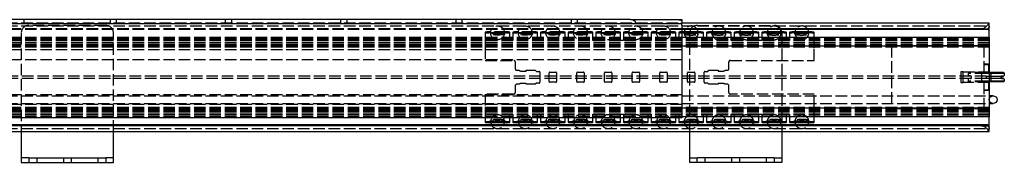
# Model space of a CAD drawing. Header units: millimetres. Extents: x -1210 to 10, y -93 to 0.
# Tile 2 of 2: x -631 to 10, y -93 to 0. Entities that reach past the tile are written whole.
import ezdxf

# ---------------------------------------------------------------- set-up
doc = ezdxf.new("R2010")
doc.units = ezdxf.units.MM
doc.header["$LTSCALE"] = 50
doc.linetypes.add('ALLCAD_Strich', pattern=[0.2, 0.15, -0.05])
doc.layers.add('BESCH_KONT_sich_schn_seit_2d', color=160, linetype='Continuous')

msp = doc.modelspace()

# ---------------------------------------------------------------- linework, layer by layer
at = {"layer": 'BESCH_KONT_sich_schn_seit_2d', "linetype": 'ALLCAD_Strich', "extrusion": (-1.09476e-47, 1, 2.22045e-16)}
for p, q in [((-1200, -4.1), (0, -4.1)), ((-1000, -2.1), (-200, -2.1)), ((-200, -5.96), (-1000, -5.96)), ((-628, -2.5), (-628, 0)), ((-575, -3.7), (-625, -3.7)), ((-572, -2.5), (-572, 0)), ((-568, -2.5), (-568, 0)), ((-497, -2.5), (-497, 0)), ((-493, -2.5), (-493, 0)), ((-422, -2.5), (-422, 0)), ((-418, -2.5), (-418, 0)), ((-347, -2.5), (-347, 0)), ((-343, -2.5), (-343, 0)), ((-272, -2.5), (-272, 0)), ((-268, -2.5), (-268, 0)), ((-200, -2.5), (-201.05, -2.5)), ((-190, -3.7), (-140, -3.7)), ((-5, -5.96), (0, -5.96)), ((-200, -6.5), (-1000, -6.5)), ((-200, -11.7), (-1000, -11.7)), ((0, -12), (-1000, -12)), ((-630, -8.7), (-630, -73)), ((-570, -73), (-570, -8.7)), ((-328, -8.27), (-328, -9.01)), ((-328, -9.01), (-328, -10.3)), ((-328, -10.3), (-328, -10.8)), ((-328, -10.8), (-328, -13.55)), ((-314.5, -7.95), (-325.5, -7.95)), ((-314.5, -8.69), (-325.5, -8.69)), ((-324.5, -9.46), (-324.5, -8.72)), ((-315.5, -9.46), (-315.5, -8.72)), ((-312, -9.01), (-312, -8.27)), ((-312, -10.3), (-312, -9.01)), ((-312, -10.8), (-312, -10.3)), ((-312, -13.55), (-312, -10.8)), ((-310, -8.27), (-310, -9.01)), ((-310, -9.01), (-310, -10.3)), ((-310, -10.3), (-310, -10.8)), ((-310, -10.8), (-310, -13.55)), ((-296.5, -7.95), (-307.5, -7.95)), ((-296.5, -8.69), (-307.5, -8.69)), ((-306.5, -9.46), (-306.5, -8.72)), ((-297.5, -9.46), (-297.5, -8.72)), ((-294, -9.01), (-294, -8.27)), ((-294, -10.3), (-294, -9.01)), ((-294, -10.8), (-294, -10.3)), ((-294, -13.55), (-294, -10.8)), ((-292, -8.27), (-292, -9.01)), ((-292, -9.01), (-292, -10.3)), ((-292, -10.3), (-292, -10.8)), ((-292, -10.8), (-292, -13.55)), ((-278.5, -7.95), (-289.5, -7.95)), ((-278.5, -8.69), (-289.5, -8.69)), ((-288.5, -9.46), (-288.5, -8.72)), ((-279.5, -9.46), (-279.5, -8.72)), ((-276, -9.01), (-276, -8.27)), ((-276, -10.3), (-276, -9.01)), ((-276, -10.8), (-276, -10.3)), ((-276, -13.55), (-276, -10.8)), ((-274, -8.27), (-274, -9.01)), ((-274, -9.01), (-274, -10.3)), ((-274, -10.3), (-274, -10.8)), ((-274, -10.8), (-274, -13.55)), ((-260.5, -7.95), (-271.5, -7.95)), ((-260.5, -8.69), (-271.5, -8.69)), ((-270.5, -9.46), (-270.5, -8.72)), ((-261.5, -9.46), (-261.5, -8.72)), ((-258, -9.01), (-258, -8.27)), ((-258, -10.3), (-258, -9.01)), ((-258, -10.8), (-258, -10.3)), ((-258, -13.55), (-258, -10.8)), ((-256, -8.27), (-256, -9.01)), ((-256, -9.01), (-256, -10.3)), ((-256, -10.3), (-256, -10.8)), ((-256, -10.8), (-256, -13.55)), ((-242.5, -7.95), (-253.5, -7.95)), ((-242.5, -8.69), (-253.5, -8.69)), ((-252.5, -9.46), (-252.5, -8.72)), ((-243.5, -9.46), (-243.5, -8.72)), ((-240, -9.01), (-240, -8.27)), ((-240, -10.3), (-240, -9.01)), ((-240, -10.8), (-240, -10.3)), ((-240, -13.55), (-240, -10.8)), ((-238, -8.27), (-238, -9.01)), ((-238, -9.01), (-238, -10.3)), ((-238, -10.3), (-238, -10.8)), ((-238, -10.8), (-238, -13.55)), ((-224.5, -7.95), (-235.5, -7.95)), ((-224.5, -8.69), (-235.5, -8.69)), ((-234.5, -9.46), (-234.5, -8.72)), ((-225.5, -9.46), (-225.5, -8.72)), ((-222, -9.01), (-222, -8.27)), ((-222, -10.3), (-222, -9.01)), ((-222, -10.8), (-222, -10.3)), ((-222, -13.55), (-222, -10.8)), ((-220, -8.27), (-220, -9.01)), ((-220, -9.01), (-220, -10.3)), ((-220, -10.3), (-220, -10.8)), ((-220, -10.8), (-220, -13.55)), ((-206.5, -7.95), (-217.5, -7.95)), ((-206.5, -8.69), (-217.5, -8.69)), ((-216.5, -9.46), (-216.5, -8.72)), ((-207.5, -9.46), (-207.5, -8.72)), ((-204, -9.01), (-204, -8.27)), ((-204, -10.3), (-204, -9.01)), ((-204, -10.8), (-204, -10.3)), ((-204, -13.55), (-204, -10.8)), ((-202, -8.27), (-202, -9.01)), ((-202, -9.01), (-202, -10.3)), ((-202, -10.3), (-202, -10.8)), ((-202, -10.8), (-202, -13.55)), ((-198.5, -9.46), (-198.5, -8.72)), ((-195, -73), (-195, -8.7)), ((-189.5, -9.46), (-189.5, -8.72)), ((-186, -13.55), (-186, -11.7)), ((-184, -11.7), (-184, -13.55)), ((-180.5, -9.46), (-180.5, -8.72)), ((-171.5, -9.46), (-171.5, -8.72)), ((-168, -13.55), (-168, -11.7)), ((-166, -11.7), (-166, -13.55)), ((-162.5, -9.46), (-162.5, -8.72)), ((-153.5, -9.46), (-153.5, -8.72)), ((-150, -13.55), (-150, -11.7)), ((-148, -11.7), (-148, -13.55)), ((-144.5, -9.46), (-144.5, -8.72)), ((-135.5, -9.46), (-135.5, -8.72)), ((-135, -8.7), (-135, -73)), ((-132, -13.55), (-132, -11.7)), ((-130, -11.7), (-130, -13.55)), ((-126.5, -9.46), (-126.5, -8.72)), ((-117.5, -9.46), (-117.5, -8.72)), ((-114, -13.55), (-114, -11.7)), ((-1.02, -6.5), (0, -6.5)), ((0, -13.04), (-1000, -13.04)), ((0, -13.05), (-1000, -13.05)), ((0, -13.54), (-1000, -13.54)), ((0, -14.8), (-1000, -14.8)), ((0, -15.41), (-1000, -15.41)), ((0, -16.31), (-1000, -16.31)), ((0, -17.16), (-1000, -17.16)), ((-200, -17.35), (-1000, -17.35)), ((0, -17.9), (-1000, -17.9)), ((-328, -13.55), (-328.1, -13.55)), ((-328.1, -13.55), (-328.1, -13.76)), ((-328.1, -13.76), (-328.1, -14.09)), ((-328.1, -14.09), (-328.1, -18.01)), ((-328.1, -18.01), (-328.1, -18.34)), ((-328.1, -18.34), (-328.1, -26.55)), ((-310, -13.55), (-312, -13.55)), ((-292, -13.55), (-294, -13.55)), ((-274, -13.55), (-276, -13.55)), ((-256, -13.55), (-258, -13.55)), ((-238, -13.55), (-240, -13.55)), ((-220, -13.55), (-222, -13.55)), ((-202, -13.55), (-204, -13.55)), ((-184, -13.55), (-186, -13.55)), ((-166, -13.55), (-168, -13.55)), ((-148, -13.55), (-150, -13.55)), ((-130, -13.55), (-132, -13.55)), ((-113.9, -13.55), (-114, -13.55)), ((-113.9, -13.76), (-113.9, -13.55)), ((-113.9, -14.09), (-113.9, -13.76)), ((-113.9, -18.01), (-113.9, -14.09)), ((-113.9, -18.34), (-113.9, -18.01)), ((-113.9, -26.55), (-113.9, -18.34)), ((-63.67, -17.16), (-63.67, -57.94)), ((-3.5, -17.16), (-63.67, -17.16)), ((-3.5, -17.16), (-3.5, -34.05)), ((-200, -19.74), (-1000, -19.74)), ((-200, -26.17), (-1000, -26.17)), ((-328.1, -26.55), (-309.5, -26.55)), ((-308.5, -27.55), (-308.5, -29.36)), ((-308.5, -29.36), (-308.5, -29.79)), ((-308.5, -29.79), (-308.5, -30.51)), ((-308.5, -30.51), (-308.5, -31.59)), ((-308.5, -31.59), (-308.5, -32)), ((-169.5, -29.36), (-169.5, -27.55)), ((-169.5, -29.79), (-169.5, -29.36)), ((-169.5, -30.51), (-169.5, -29.79)), ((-169.5, -31.59), (-169.5, -30.51)), ((-169.5, -32), (-169.5, -31.59)), ((-168.5, -26.55), (-113.9, -26.55)), ((-3.3, -29.05), (-3.5, -29.25)), ((-3.5, -29.25), (-0.5, -29.25)), ((-0.7, -29.05), (-3.3, -29.05)), ((-0.7, -29.05), (-0.5, -29.25)), ((-0.5, -29.25), (-0.5, -34.55)), ((-2, -36.8), (-1000, -36.8)), ((-2, -38.3), (-1000, -38.3)), ((-307.5, -33), (-306.1, -33)), ((-304.5, -33.5), (-301.5, -33.5)), ((-301.5, -33.5), (-301.5, -33)), ((-301.5, -33), (-295.5, -33)), ((-295.5, -33), (-294.75, -33.75)), ((-294.75, -33.75), (-293, -33.75)), ((-292.5, -34.25), (-292.5, -40.85)), ((-286.4, -40.4), (-286.4, -34.7)), ((-286, -34.3), (-282, -34.3)), ((-281.6, -34.7), (-281.6, -40.4)), ((-268.4, -40.4), (-268.4, -34.7)), ((-268, -34.3), (-264, -34.3)), ((-263.6, -34.7), (-263.6, -40.4)), ((-250.4, -40.4), (-250.4, -34.7)), ((-250, -34.3), (-246, -34.3)), ((-245.6, -34.7), (-245.6, -40.4)), ((-232.4, -40.4), (-232.4, -34.7)), ((-232, -34.3), (-228, -34.3)), ((-227.6, -34.7), (-227.6, -40.4)), ((-214.4, -40.4), (-214.4, -34.7)), ((-214, -34.3), (-210, -34.3)), ((-209.6, -34.7), (-209.6, -40.4)), ((-196.4, -40.4), (-196.4, -34.7)), ((-196, -34.3), (-192, -34.3)), ((-191.6, -34.7), (-191.6, -40.4)), ((-185.5, -40.85), (-185.5, -34.25)), ((-185, -33.75), (-183.25, -33.75)), ((-183.25, -33.75), (-182.5, -33)), ((-182.5, -33), (-176.5, -33)), ((-176.5, -33), (-176.5, -33.5)), ((-176.5, -33.5), (-173.5, -33.5)), ((-171.9, -33), (-170.5, -33)), ((-18.5, -34.05), (-18.5, -41.05)), ((-17, -34.05), (-18.5, -34.05)), ((-17, -34.05), (0, -34.05)), ((-17, -41.05), (-17, -34.05)), ((-13.25, -34.55), (-13.75, -35.05)), ((-2, -35.05), (-13.75, -35.05)), ((-13.75, -35.05), (-13.75, -36.3)), ((-12.28, -36.7), (-13.48, -36.6)), ((-12.28, -38.4), (-13.48, -38.5)), ((-2, -34.55), (-13.25, -34.55)), ((-5, -34.85), (-5.3, -34.55)), ((-4.8, -34.55), (-5, -34.75)), ((-5, -34.75), (-2, -34.75)), ((-5, -34.75), (-5, -40.35)), ((-2, -34.85), (-5, -34.85)), ((-5, -34.85), (-5, -40.25)), ((-3.5, -34.05), (-3.5, -34.55)), ((0, -34.55), (-2, -34.55)), ((-2, -34.75), (1, -34.75)), ((1, -34.85), (-2, -34.85)), ((0, -35.05), (-2, -35.05)), ((-2, -36.8), (-2, -38.3)), ((-2, -36.8), (-2, -38.3)), ((-2, -36.8), (0, -36.8)), ((0, -38.3), (-2, -38.3)), ((0.8, -34.55), (1, -34.75)), ((1, -34.85), (1.3, -34.55)), ((1, -34.75), (1, -40.35)), ((1, -34.85), (1, -40.25)), ((-308.5, -43.1), (-308.5, -43.51)), ((-308.5, -43.51), (-308.5, -44.59)), ((-308.5, -44.59), (-308.5, -45.31)), ((-306.1, -42.1), (-307.5, -42.1)), ((-301.5, -41.6), (-304.5, -41.6)), ((-301.5, -42.1), (-301.5, -41.6)), ((-295.5, -42.1), (-301.5, -42.1)), ((-294.75, -41.35), (-295.5, -42.1)), ((-293, -41.35), (-294.75, -41.35)), ((-282, -40.8), (-286, -40.8)), ((-264, -40.8), (-268, -40.8)), ((-246, -40.8), (-250, -40.8)), ((-228, -40.8), (-232, -40.8)), ((-210, -40.8), (-214, -40.8)), ((-192, -40.8), (-196, -40.8)), ((-183.25, -41.35), (-185, -41.35)), ((-182.5, -42.1), (-183.25, -41.35)), ((-176.5, -42.1), (-182.5, -42.1)), ((-173.5, -41.6), (-176.5, -41.6)), ((-176.5, -41.6), (-176.5, -42.1)), ((-170.5, -42.1), (-171.9, -42.1)), ((-169.5, -43.51), (-169.5, -43.1)), ((-169.5, -44.59), (-169.5, -43.51)), ((-169.5, -45.31), (-169.5, -44.59)), ((-18.5, -41.05), (-17, -41.05)), ((0, -41.05), (-17, -41.05)), ((-13.75, -38.8), (-13.75, -40.05)), ((-2, -40.05), (-13.75, -40.05)), ((-13.25, -40.55), (-13.75, -40.05)), ((-2, -40.55), (-13.25, -40.55)), ((-5, -40.25), (-5.3, -40.55)), ((-2, -40.25), (-5, -40.25)), ((-2, -40.35), (-5, -40.35)), ((-4.8, -40.55), (-5, -40.35)), ((-3.5, -40.55), (-3.5, -41.05)), ((-3.5, -41.05), (-3.5, -57.94)), ((0, -40.05), (-2, -40.05)), ((1, -40.25), (-2, -40.25)), ((1, -40.35), (-2, -40.35)), ((0, -40.55), (-2, -40.55)), ((-0.5, -40.55), (-0.5, -45.85)), ((0.8, -40.55), (1, -40.35)), ((1, -40.25), (1.3, -40.55)), ((-1200, -49.64), (0, -49.64)), ((-200, -48.93), (-1000, -48.93)), ((-328.1, -48.55), (-328.1, -56.76)), ((-309.5, -48.55), (-328.1, -48.55)), ((-308.5, -45.31), (-308.5, -45.74)), ((-308.5, -45.74), (-308.5, -47.55)), ((-169.5, -45.74), (-169.5, -45.31)), ((-169.5, -47.55), (-169.5, -45.74)), ((-113.9, -48.55), (-168.5, -48.55)), ((-113.9, -56.76), (-113.9, -48.55)), ((-0.5, -45.85), (-3.5, -45.85)), ((-3.3, -46.05), (-3.5, -45.85)), ((-3.3, -46.05), (-0.7, -46.05)), ((-0.7, -46.05), (-0.5, -45.85)), ((-1200, -54.64), (0, -54.64)), ((-200, -55.36), (-1000, -55.36)), ((0, -57.2), (-1000, -57.2)), ((-328.1, -56.76), (-328.1, -57.09)), ((-328.1, -57.09), (-328.1, -61.01)), ((-113.9, -57.09), (-113.9, -56.76)), ((-113.9, -61.01), (-113.9, -57.09)), ((-200, -57.75), (-1000, -57.75)), ((0, -57.94), (-1000, -57.94)), ((0, -58.79), (-1000, -58.79)), ((0, -59.69), (-1000, -59.69)), ((0, -60.3), (-1000, -60.3)), ((0, -61.56), (-1000, -61.56)), ((0, -62.05), (-1000, -62.05)), ((0, -62.06), (-1000, -62.06)), ((0, -63.1), (-1000, -63.1)), ((-200, -63.4), (-1000, -63.4)), ((-328.1, -61.01), (-328.1, -61.34)), ((-328.1, -61.34), (-328.1, -61.55)), ((-328.1, -61.55), (-328, -61.55)), ((-328, -61.55), (-328, -64)), ((-312, -64), (-312, -61.55)), ((-312, -61.55), (-310, -61.55)), ((-310, -61.55), (-310, -64)), ((-294, -61.55), (-292, -61.55)), ((-294, -64), (-294, -61.55)), ((-292, -61.55), (-292, -64)), ((-276, -61.55), (-274, -61.55)), ((-276, -64), (-276, -61.55)), ((-274, -61.55), (-274, -64)), ((-258, -61.55), (-256, -61.55)), ((-258, -64), (-258, -61.55)), ((-256, -61.55), (-256, -64)), ((-240, -61.55), (-238, -61.55)), ((-240, -64), (-240, -61.55)), ((-238, -61.55), (-238, -64)), ((-222, -61.55), (-220, -61.55)), ((-222, -64), (-222, -61.55)), ((-220, -61.55), (-220, -64)), ((-204, -61.55), (-202, -61.55)), ((-204, -64), (-204, -61.55)), ((-202, -61.55), (-202, -64)), ((-186, -61.55), (-184, -61.55)), ((-186, -63.4), (-186, -61.55)), ((-184, -61.55), (-184, -63.4)), ((-168, -61.55), (-166, -61.55)), ((-168, -63.4), (-168, -61.55)), ((-166, -61.55), (-166, -63.4)), ((-150, -61.55), (-148, -61.55)), ((-150, -63.4), (-150, -61.55)), ((-148, -61.55), (-148, -63.4)), ((-132, -61.55), (-130, -61.55)), ((-132, -63.4), (-132, -61.55)), ((-130, -61.55), (-130, -63.4)), ((-114, -61.55), (-113.9, -61.55)), ((-114, -63.4), (-114, -61.55)), ((-113.9, -61.34), (-113.9, -61.01)), ((-113.9, -61.55), (-113.9, -61.34)), ((-63.67, -57.94), (-3.5, -57.94)), ((-324.5, -66.38), (-324.5, -65.64)), ((-315.5, -66.38), (-315.5, -65.64)), ((-306.5, -66.38), (-306.5, -65.64)), ((-297.5, -66.38), (-297.5, -65.64)), ((-288.5, -66.38), (-288.5, -65.64)), ((-279.5, -66.38), (-279.5, -65.64)), ((-270.5, -66.38), (-270.5, -65.64)), ((-261.5, -66.38), (-261.5, -65.64)), ((-252.5, -66.38), (-252.5, -65.64)), ((-243.5, -66.38), (-243.5, -65.64)), ((-234.5, -66.38), (-234.5, -65.64)), ((-225.5, -66.38), (-225.5, -65.64)), ((-216.5, -66.38), (-216.5, -65.64)), ((-207.5, -66.38), (-207.5, -65.64)), ((-198.5, -66.38), (-198.5, -65.64)), ((-189.5, -66.38), (-189.5, -65.64)), ((-180.5, -66.38), (-180.5, -65.64)), ((-171.5, -66.38), (-171.5, -65.64)), ((-162.5, -66.38), (-162.5, -65.64)), ((-153.5, -66.38), (-153.5, -65.64)), ((-144.5, -66.38), (-144.5, -65.64)), ((-135.5, -66.38), (-135.5, -65.64)), ((-126.5, -66.38), (-126.5, -65.64)), ((-117.5, -66.38), (-117.5, -65.64)), ((-5, -69.14), (0, -69.14)), ((-1.02, -68.6), (0, -68.6)), ((-1200, -71), (0, -71)), ((-625.1, -90), (-625.1, -93)), ((-619.9, -90), (-619.9, -93)), ((-602.6, -90), (-602.6, -93)), ((-597.4, -90), (-597.4, -93)), ((-580.1, -90), (-580.1, -93)), ((-574.9, -90), (-574.9, -93)), ((-190.1, -93), (-190.1, -90)), ((-184.9, -93), (-184.9, -90)), ((-167.6, -93), (-167.6, -90)), ((-162.4, -93), (-162.4, -90)), ((-145.1, -93), (-145.1, -90)), ((-139.9, -93), (-139.9, -90))]:
    msp.add_line(p, q, dxfattribs=at)
at = {"layer": 'BESCH_KONT_sich_schn_seit_2d', "linetype": 'Continuous', "extrusion": (-1.09476e-47, 1, 2.22045e-16)}
for p, q in [((-233.48, 0), (-1000, 0)), ((-1000, -2.5), (-230, -2.5)), ((-233.48, 0), (-204.54, 0)), ((-230, -2.4), (-230, -2.5)), ((-230, -2.5), (-201.05, -2.5)), ((-204.54, 0), (-200, 0)), ((-200, 0), (-200, -0.65)), ((-200, -0.65), (-200, -2.4)), ((-200, -2.1), (0, -2.1)), ((-200, -3.5), (-200, -2.4)), ((-200, -3.5), (-200, -64)), ((-5, -5.96), (-200, -5.96)), ((0, -2.19), (0, -2.1)), ((0, -4.23), (0, -2.19)), ((0, -4.96), (0, -4.23)), ((0, -8.26), (0, -4.96)), ((-1.02, -6.5), (-200, -6.5)), ((0, -11.7), (-200, -11.7)), ((-188.5, -7.95), (-199.5, -7.95)), ((-188.5, -8.69), (-199.5, -8.69)), ((-186, -9.01), (-186, -8.27)), ((-186, -10.3), (-186, -9.01)), ((-186, -10.8), (-186, -10.3)), ((-186, -11.7), (-186, -10.8)), ((-184, -8.27), (-184, -9.01)), ((-184, -9.01), (-184, -10.3)), ((-184, -10.3), (-184, -10.8)), ((-184, -10.8), (-184, -11.7)), ((-170.5, -7.95), (-181.5, -7.95)), ((-170.5, -8.69), (-181.5, -8.69)), ((-168, -9.01), (-168, -8.27)), ((-168, -10.3), (-168, -9.01)), ((-168, -10.8), (-168, -10.3)), ((-168, -11.7), (-168, -10.8)), ((-166, -8.27), (-166, -9.01)), ((-166, -9.01), (-166, -10.3)), ((-166, -10.3), (-166, -10.8)), ((-166, -10.8), (-166, -11.7)), ((-152.5, -7.95), (-163.5, -7.95)), ((-152.5, -8.69), (-163.5, -8.69)), ((-150, -9.01), (-150, -8.27)), ((-150, -10.3), (-150, -9.01)), ((-150, -10.8), (-150, -10.3)), ((-150, -11.7), (-150, -10.8)), ((-148, -8.27), (-148, -9.01)), ((-148, -9.01), (-148, -10.3)), ((-148, -10.3), (-148, -10.8)), ((-148, -10.8), (-148, -11.7)), ((-134.5, -7.95), (-145.5, -7.95)), ((-134.5, -8.69), (-145.5, -8.69)), ((-132, -9.01), (-132, -8.27)), ((-132, -10.3), (-132, -9.01)), ((-132, -10.8), (-132, -10.3)), ((-132, -11.7), (-132, -10.8)), ((-130, -8.27), (-130, -9.01)), ((-130, -9.01), (-130, -10.3)), ((-130, -10.3), (-130, -10.8)), ((-130, -10.8), (-130, -11.7)), ((-116.5, -7.95), (-127.5, -7.95)), ((-116.5, -8.69), (-127.5, -8.69)), ((-114, -9.01), (-114, -8.27)), ((-114, -10.3), (-114, -9.01)), ((-114, -10.8), (-114, -10.3)), ((-114, -11.7), (-114, -10.8)), ((0, -10.1), (0, -8.26)), ((0, -11.7), (0, -10.1)), ((0, -11.7), (0, -13.2)), ((0, -17.35), (-200, -17.35)), ((0, -13.2), (0, -17.35)), ((0, -17.35), (0, -18.44)), ((0, -18.44), (0, -19.74)), ((0, -19.74), (0, -26.17)), ((0, -26.17), (0, -30.07)), ((0, -30.07), (0, -30.76)), ((0, -30.76), (0, -31.63)), ((0, -31.63), (0, -43.47)), ((9.25, -34.55), (0, -34.55)), ((9.75, -35.05), (0, -35.05)), ((0, -36.8), (8.35, -36.8)), ((8.35, -38.3), (0, -38.3)), ((8.28, -36.7), (9.48, -36.6)), ((8.28, -38.4), (9.48, -38.5)), ((9.25, -34.55), (9.75, -35.05)), ((9.75, -35.05), (9.75, -36.3)), ((9.75, -40.05), (0, -40.05)), ((9.25, -40.55), (0, -40.55)), ((0, -43.47), (0, -44.34)), ((0, -44.34), (0, -45.03)), ((9.25, -40.55), (9.75, -40.05)), ((9.75, -38.8), (9.75, -40.05)), ((0, -45.03), (0, -48.93)), ((0, -48.93), (0, -55.36)), ((2.5, -49.64), (0, -49.64)), ((0, -54.64), (2.5, -54.64)), ((0, -55.36), (0, -56.66)), ((0, -56.66), (0, -57.75)), ((-200, -64), (-1000, -64)), ((-328, -64), (-328, -64.3)), ((-312, -64.3), (-312, -64)), ((-310, -64), (-310, -64.3)), ((-294, -64.3), (-294, -64)), ((-292, -64), (-292, -64.3)), ((-276, -64.3), (-276, -64)), ((-274, -64), (-274, -64.3)), ((-258, -64.3), (-258, -64)), ((-256, -64), (-256, -64.3)), ((-240, -64.3), (-240, -64)), ((-238, -64), (-238, -64.3)), ((-222, -64.3), (-222, -64)), ((-220, -64), (-220, -64.3)), ((-204, -64.3), (-204, -64)), ((-202, -64), (-202, -64.3)), ((0, -57.75), (-200, -57.75)), ((0, -63.4), (-200, -63.4)), ((-186, -64.3), (-186, -63.4)), ((-184, -63.4), (-184, -64.3)), ((-168, -64.3), (-168, -63.4)), ((-166, -63.4), (-166, -64.3)), ((-150, -64.3), (-150, -63.4)), ((-148, -63.4), (-148, -64.3)), ((-132, -64.3), (-132, -63.4)), ((-130, -63.4), (-130, -64.3)), ((-114, -64.3), (-114, -63.4)), ((0, -57.75), (0, -61.9)), ((0, -61.9), (0, -63.4)), ((0, -65), (0, -63.4)), ((-1.02, -68.6), (-1200, -68.6)), ((-5, -69.14), (-1200, -69.14)), ((-328, -64.3), (-328, -64.8)), ((-328, -64.8), (-328, -66.09)), ((-328, -66.09), (-328, -66.83)), ((-314.5, -66.41), (-325.5, -66.41)), ((-314.5, -67.15), (-325.5, -67.15)), ((-312, -64.8), (-312, -64.3)), ((-312, -66.09), (-312, -64.8)), ((-312, -66.83), (-312, -66.09)), ((-310, -64.3), (-310, -64.8)), ((-310, -64.8), (-310, -66.09)), ((-310, -66.09), (-310, -66.83)), ((-296.5, -66.41), (-307.5, -66.41)), ((-296.5, -67.15), (-307.5, -67.15)), ((-294, -64.8), (-294, -64.3)), ((-294, -66.09), (-294, -64.8)), ((-294, -66.83), (-294, -66.09)), ((-292, -64.3), (-292, -64.8)), ((-292, -64.8), (-292, -66.09)), ((-292, -66.09), (-292, -66.83)), ((-278.5, -66.41), (-289.5, -66.41)), ((-278.5, -67.15), (-289.5, -67.15)), ((-276, -64.8), (-276, -64.3)), ((-276, -66.09), (-276, -64.8)), ((-276, -66.83), (-276, -66.09)), ((-274, -64.3), (-274, -64.8)), ((-274, -64.8), (-274, -66.09)), ((-274, -66.09), (-274, -66.83)), ((-260.5, -66.41), (-271.5, -66.41)), ((-260.5, -67.15), (-271.5, -67.15)), ((-258, -64.8), (-258, -64.3)), ((-258, -66.09), (-258, -64.8)), ((-258, -66.83), (-258, -66.09)), ((-256, -64.3), (-256, -64.8)), ((-256, -64.8), (-256, -66.09)), ((-256, -66.09), (-256, -66.83)), ((-242.5, -66.41), (-253.5, -66.41)), ((-242.5, -67.15), (-253.5, -67.15)), ((-240, -64.8), (-240, -64.3)), ((-240, -66.09), (-240, -64.8)), ((-240, -66.83), (-240, -66.09)), ((-238, -64.3), (-238, -64.8)), ((-238, -64.8), (-238, -66.09)), ((-238, -66.09), (-238, -66.83)), ((-224.5, -66.41), (-235.5, -66.41)), ((-224.5, -67.15), (-235.5, -67.15)), ((-222, -64.8), (-222, -64.3)), ((-222, -66.09), (-222, -64.8)), ((-222, -66.83), (-222, -66.09)), ((-220, -64.3), (-220, -64.8)), ((-220, -64.8), (-220, -66.09)), ((-220, -66.09), (-220, -66.83)), ((-206.5, -66.41), (-217.5, -66.41)), ((-206.5, -67.15), (-217.5, -67.15)), ((-204, -64.8), (-204, -64.3)), ((-204, -66.09), (-204, -64.8)), ((-204, -66.83), (-204, -66.09)), ((-202, -64.3), (-202, -64.8)), ((-202, -64.8), (-202, -66.09)), ((-202, -66.09), (-202, -66.83)), ((-188.5, -66.41), (-199.5, -66.41)), ((-188.5, -67.15), (-199.5, -67.15)), ((-186, -64.8), (-186, -64.3)), ((-186, -66.09), (-186, -64.8)), ((-186, -66.83), (-186, -66.09)), ((-184, -64.3), (-184, -64.8)), ((-184, -64.8), (-184, -66.09)), ((-184, -66.09), (-184, -66.83)), ((-170.5, -66.41), (-181.5, -66.41)), ((-170.5, -67.15), (-181.5, -67.15)), ((-168, -64.8), (-168, -64.3)), ((-168, -66.09), (-168, -64.8)), ((-168, -66.83), (-168, -66.09)), ((-166, -64.3), (-166, -64.8)), ((-166, -64.8), (-166, -66.09)), ((-166, -66.09), (-166, -66.83)), ((-152.5, -66.41), (-163.5, -66.41)), ((-152.5, -67.15), (-163.5, -67.15)), ((-150, -64.8), (-150, -64.3)), ((-150, -66.09), (-150, -64.8)), ((-150, -66.83), (-150, -66.09)), ((-148, -64.3), (-148, -64.8)), ((-148, -64.8), (-148, -66.09)), ((-148, -66.09), (-148, -66.83)), ((-134.5, -66.41), (-145.5, -66.41)), ((-134.5, -67.15), (-145.5, -67.15)), ((-132, -64.8), (-132, -64.3)), ((-132, -66.09), (-132, -64.8)), ((-132, -66.83), (-132, -66.09)), ((-130, -64.3), (-130, -64.8)), ((-130, -64.8), (-130, -66.09)), ((-130, -66.09), (-130, -66.83)), ((-116.5, -66.41), (-127.5, -66.41)), ((-116.5, -67.15), (-127.5, -67.15)), ((-114, -64.8), (-114, -64.3)), ((-114, -66.09), (-114, -64.8)), ((-114, -66.83), (-114, -66.09)), ((0, -66.84), (0, -65)), ((0, -70.14), (0, -66.84)), ((0, -70.87), (0, -70.14)), ((-1200, -73), (0, -73)), ((-630, -73), (-630, -89)), ((-570, -89), (-570, -73)), ((-195, -89), (-195, -73)), ((-135, -73), (-135, -89)), ((0, -72.91), (0, -70.87)), ((0, -73), (0, -72.91)), ((-630, -89), (-630, -90)), ((-570, -90), (-570, -89)), ((-195, -90), (-195, -89)), ((-135, -89), (-135, -90)), ((-625, -90), (-630, -90)), ((-630, -90), (-630, -93)), ((-630, -93), (-625, -93)), ((-625, -90), (-575, -90)), ((-625, -93), (-575, -93)), ((-570, -90), (-575, -90)), ((-575, -93), (-570, -93)), ((-570, -93), (-570, -90)), ((-195, -93), (-195, -90)), ((-195, -90), (-190, -90)), ((-190, -93), (-195, -93)), ((-140, -90), (-190, -90)), ((-140, -93), (-190, -93)), ((-140, -90), (-135, -90)), ((-135, -93), (-140, -93)), ((-135, -90), (-135, -93))]:
    msp.add_line(p, q, dxfattribs=at)
at = {"layer": 'BESCH_KONT_sich_schn_seit_2d', "linetype": 'ALLCAD_Strich'}
for centre in [(-320, -8.6), (-302, -8.6), (-284, -8.6), (-266, -8.6), (-248, -8.6), (-230, -8.6), (-212, -8.6)]:
    msp.add_circle(centre, 4.5, dxfattribs=at)
at = {"layer": 'BESCH_KONT_sich_schn_seit_2d', "linetype": 'Continuous'}
msp.add_circle((2.5, -52.14), 2.5, dxfattribs=at)
at = {"layer": 'BESCH_KONT_sich_schn_seit_2d', "linetype": 'ALLCAD_Strich'}
for centre, radius, start, end in [((-625, -8.7), 5, 90, 180), ((-575, -8.7), 5, 0, 90), ((-194, -8.6), 4.5, 27.81814, 152.18186), ((-190, -8.7), 5, 90, 180), ((-176, -8.6), 4.5, 27.81814, 152.18186), ((-158, -8.6), 4.5, 27.81814, 152.18186), ((-140, -8.6), 4.5, 27.81814, 152.18186), ((-140, -8.7), 5, 0, 90), ((-122, -8.6), 4.5, 27.81814, 152.18186), ((-194, -8.6), 4.5, 171.69489, 180), ((-194, -8.6), 4.5, 180, 189.82064), ((-194, -8.6), 4.5, 223.54222, 316.45778), ((-194, -8.6), 4.5, 350.17936, 8.30511), ((-176, -8.6), 4.5, 171.69489, 180), ((-176, -8.6), 4.5, 180, 189.82064), ((-176, -8.6), 4.5, 223.54222, 316.45778), ((-176, -8.6), 4.5, 350.17936, 8.30511), ((-158, -8.6), 4.5, 171.69489, 180), ((-158, -8.6), 4.5, 180, 189.82064), ((-158, -8.6), 4.5, 223.54222, 316.45778), ((-158, -8.6), 4.5, 350.17936, 8.30511), ((-140, -8.6), 4.5, 171.69489, 180), ((-140, -8.6), 4.5, 180, 189.82064), ((-140, -8.6), 4.5, 223.54222, 316.45778), ((-140, -8.6), 4.5, 350.17936, 8.30511), ((-122, -8.6), 4.5, 171.69489, 180), ((-122, -8.6), 4.5, 180, 189.82064), ((-122, -8.6), 4.5, 223.54222, 316.45778), ((-122, -8.6), 4.5, 350.17936, 8.30511), ((-309.5, -27.55), 1, 0, 90), ((-307.5, -32), 1, 180, 270), ((-170.5, -32), 1, 270, 0), ((-168.5, -27.55), 1, 90, 180), ((-304.5, -30.7), 2.8, 235.22806, 270), ((-293, -34.25), 0.5, 0, 90), ((-286, -34.7), 0.4, 90, 180), ((-282, -34.7), 0.4, 0, 90), ((-268, -34.7), 0.4, 90, 180), ((-264, -34.7), 0.4, 0, 90), ((-250, -34.7), 0.4, 90, 180), ((-246, -34.7), 0.4, 0, 90), ((-232, -34.7), 0.4, 90, 180), ((-228, -34.7), 0.4, 0, 90), ((-214, -34.7), 0.4, 90, 180), ((-210, -34.7), 0.4, 0, 90), ((-196, -34.7), 0.4, 90, 180), ((-192, -34.7), 0.4, 0, 90), ((-185, -34.25), 0.5, 90, 180), ((-173.5, -30.7), 2.8, 270, 304.77194), ((-13.45, -36.3), 0.3, 180, 265), ((-12.35, -37.55), 0.85, 275, 85), ((8.35, -37.55), 0.85, 118.07249, 241.92751), ((8.35, -37.55), 0.75, 90, 270), ((-307.5, -43.1), 1, 90, 180), ((-304.5, -44.4), 2.8, 90, 124.77194), ((-293, -40.85), 0.5, 270, 0), ((-286, -40.4), 0.4, 180, 270), ((-282, -40.4), 0.4, 270, 0), ((-268, -40.4), 0.4, 180, 270), ((-264, -40.4), 0.4, 270, 0), ((-250, -40.4), 0.4, 180, 270), ((-246, -40.4), 0.4, 270, 0), ((-232, -40.4), 0.4, 180, 270), ((-228, -40.4), 0.4, 270, 0), ((-214, -40.4), 0.4, 180, 270), ((-210, -40.4), 0.4, 270, 0), ((-196, -40.4), 0.4, 180, 270), ((-192, -40.4), 0.4, 270, 0), ((-185, -40.85), 0.5, 180, 270), ((-173.5, -44.4), 2.8, 55.22806, 90), ((-170.5, -43.1), 1, 0, 90), ((-13.45, -38.8), 0.3, 95, 180), ((-309.5, -47.55), 1, 270, 0), ((-168.5, -47.55), 1, 180, 270), ((-320, -66.5), 4.5, 33.74899, 146.25101), ((-302, -66.5), 4.5, 33.74899, 146.25101), ((-284, -66.5), 4.5, 33.74899, 146.25101), ((-266, -66.5), 4.5, 33.74899, 146.25101), ((-248, -66.5), 4.5, 33.74899, 146.25101), ((-230, -66.5), 4.5, 33.74899, 146.25101), ((-212, -66.5), 4.5, 33.74899, 146.25101), ((-194, -66.5), 4.5, 43.54222, 136.45778), ((-176, -66.5), 4.5, 43.54222, 136.45778), ((-158, -66.5), 4.5, 43.54222, 136.45778), ((-140, -66.5), 4.5, 43.54222, 136.45778), ((-122, -66.5), 4.5, 43.54222, 136.45778), ((-320, -66.5), 4.5, 170.17936, 180), ((-320, -66.5), 4.5, 180, 188.30511), ((-320, -66.5), 4.5, 207.81814, 332.18186), ((-320, -66.5), 4.5, 351.69489, 9.82064), ((-302, -66.5), 4.5, 170.17936, 180), ((-302, -66.5), 4.5, 180, 188.30511), ((-302, -66.5), 4.5, 207.81814, 332.18186), ((-302, -66.5), 4.5, 351.69489, 9.82064), ((-284, -66.5), 4.5, 170.17936, 180), ((-284, -66.5), 4.5, 180, 188.30511), ((-284, -66.5), 4.5, 207.81814, 332.18186), ((-284, -66.5), 4.5, 351.69489, 9.82064), ((-266, -66.5), 4.5, 170.17936, 180), ((-266, -66.5), 4.5, 180, 188.30511), ((-266, -66.5), 4.5, 207.81814, 332.18186), ((-266, -66.5), 4.5, 351.69489, 9.82064), ((-248, -66.5), 4.5, 170.17936, 180), ((-248, -66.5), 4.5, 180, 188.30511), ((-248, -66.5), 4.5, 207.81814, 332.18186), ((-248, -66.5), 4.5, 351.69489, 9.82064), ((-230, -66.5), 4.5, 170.17936, 180), ((-230, -66.5), 4.5, 180, 188.30511), ((-230, -66.5), 4.5, 207.81814, 332.18186), ((-230, -66.5), 4.5, 351.69489, 9.82064), ((-212, -66.5), 4.5, 170.17936, 180), ((-212, -66.5), 4.5, 180, 188.30511), ((-212, -66.5), 4.5, 207.81814, 332.18186), ((-212, -66.5), 4.5, 351.69489, 9.82064), ((-194, -66.5), 4.5, 170.17936, 180), ((-194, -66.5), 4.5, 180, 188.30511), ((-194, -66.5), 4.5, 207.81814, 332.18186), ((-194, -66.5), 4.5, 351.69489, 9.82064), ((-176, -66.5), 4.5, 170.17936, 180), ((-176, -66.5), 4.5, 180, 188.30511), ((-176, -66.5), 4.5, 207.81814, 332.18186), ((-176, -66.5), 4.5, 351.69489, 9.82064), ((-158, -66.5), 4.5, 170.17936, 180), ((-158, -66.5), 4.5, 180, 188.30511), ((-158, -66.5), 4.5, 207.81814, 332.18186), ((-158, -66.5), 4.5, 351.69489, 9.82064), ((-140, -66.5), 4.5, 170.17936, 180), ((-140, -66.5), 4.5, 180, 188.30511), ((-140, -66.5), 4.5, 207.81814, 332.18186), ((-140, -66.5), 4.5, 351.69489, 9.82064), ((-122, -66.5), 4.5, 170.17936, 180), ((-122, -66.5), 4.5, 180, 188.30511), ((-122, -66.5), 4.5, 207.81814, 332.18186), ((-122, -66.5), 4.5, 351.69489, 9.82064)]:
    msp.add_arc(centre, radius, start, end, dxfattribs=at)
at = {"layer": 'BESCH_KONT_sich_schn_seit_2d', "linetype": 'Continuous'}
for centre, radius, start, end in [((-194, -8.6), 4.5, 152.18186, 171.69489), ((-194, -8.6), 4.5, 189.82064, 223.54222), ((-194, -8.6), 4.5, 316.45778, 350.17936), ((-194, -8.6), 4.5, 8.30511, 27.81814), ((-176, -8.6), 4.5, 152.18186, 171.69489), ((-176, -8.6), 4.5, 189.82064, 223.54222), ((-176, -8.6), 4.5, 316.45778, 350.17936), ((-176, -8.6), 4.5, 8.30511, 27.81814), ((-158, -8.6), 4.5, 152.18186, 171.69489), ((-158, -8.6), 4.5, 189.82064, 223.54222), ((-158, -8.6), 4.5, 316.45778, 350.17936), ((-158, -8.6), 4.5, 8.30511, 27.81814), ((-140, -8.6), 4.5, 152.18186, 171.69489), ((-140, -8.6), 4.5, 189.82064, 223.54222), ((-140, -8.6), 4.5, 316.45778, 350.17936), ((-140, -8.6), 4.5, 8.30511, 27.81814), ((-122, -8.6), 4.5, 152.18186, 171.69489), ((-122, -8.6), 4.5, 189.82064, 223.54222), ((-122, -8.6), 4.5, 316.45778, 350.17936), ((-122, -8.6), 4.5, 8.30511, 27.81814), ((8.35, -37.55), 0.85, 95, 118.07249), ((8.35, -37.55), 0.85, 241.92751, 265), ((8.35, -37.55), 0.75, 270, 90), ((9.45, -36.3), 0.3, 275, 0), ((9.45, -38.8), 0.3, 0, 85), ((-320, -66.5), 4.5, 146.25101, 170.17936), ((-320, -66.5), 4.5, 9.82064, 33.74899), ((-302, -66.5), 4.5, 146.25101, 170.17936), ((-302, -66.5), 4.5, 9.82064, 33.74899), ((-284, -66.5), 4.5, 146.25101, 170.17936), ((-284, -66.5), 4.5, 9.82064, 33.74899), ((-266, -66.5), 4.5, 146.25101, 170.17936), ((-266, -66.5), 4.5, 9.82064, 33.74899), ((-248, -66.5), 4.5, 146.25101, 170.17936), ((-248, -66.5), 4.5, 9.82064, 33.74899), ((-230, -66.5), 4.5, 146.25101, 170.17936), ((-230, -66.5), 4.5, 9.82064, 33.74899), ((-212, -66.5), 4.5, 146.25101, 170.17936), ((-212, -66.5), 4.5, 9.82064, 33.74899), ((-194, -66.5), 4.5, 136.45778, 170.17936), ((-194, -66.5), 4.5, 9.82064, 43.54222), ((-176, -66.5), 4.5, 136.45778, 170.17936), ((-176, -66.5), 4.5, 9.82064, 43.54222), ((-158, -66.5), 4.5, 136.45778, 170.17936), ((-158, -66.5), 4.5, 9.82064, 43.54222), ((-140, -66.5), 4.5, 136.45778, 170.17936), ((-140, -66.5), 4.5, 9.82064, 43.54222), ((-122, -66.5), 4.5, 136.45778, 170.17936), ((-122, -66.5), 4.5, 9.82064, 43.54222), ((-320, -66.5), 4.5, 188.30511, 207.81814), ((-320, -66.5), 4.5, 332.18186, 351.69489), ((-302, -66.5), 4.5, 188.30511, 207.81814), ((-302, -66.5), 4.5, 332.18186, 351.69489), ((-284, -66.5), 4.5, 188.30511, 207.81814), ((-284, -66.5), 4.5, 332.18186, 351.69489), ((-266, -66.5), 4.5, 188.30511, 207.81814), ((-266, -66.5), 4.5, 332.18186, 351.69489), ((-248, -66.5), 4.5, 188.30511, 207.81814), ((-248, -66.5), 4.5, 332.18186, 351.69489), ((-230, -66.5), 4.5, 188.30511, 207.81814), ((-230, -66.5), 4.5, 332.18186, 351.69489), ((-212, -66.5), 4.5, 188.30511, 207.81814), ((-212, -66.5), 4.5, 332.18186, 351.69489), ((-194, -66.5), 4.5, 188.30511, 207.81814), ((-194, -66.5), 4.5, 332.18186, 351.69489), ((-176, -66.5), 4.5, 188.30511, 207.81814), ((-176, -66.5), 4.5, 332.18186, 351.69489), ((-158, -66.5), 4.5, 188.30511, 207.81814), ((-158, -66.5), 4.5, 332.18186, 351.69489), ((-140, -66.5), 4.5, 188.30511, 207.81814), ((-140, -66.5), 4.5, 332.18186, 351.69489), ((-122, -66.5), 4.5, 188.30511, 207.81814), ((-122, -66.5), 4.5, 332.18186, 351.69489)]:
    msp.add_arc(centre, radius, start, end, dxfattribs=at)
for centre, major_axis, ratio, start_param, end_param in [((-233.48, -2.4), (3.48, 0), 0.688749, 0, 1.570796), ((-201.05, -3.5), (1.05, 0), 0.95, 0, 1.570796), ((-5, -7.33), (-5, 0), 0.273862, 3.792101, 4.712389), ((-199.5, -8.27), (-2.5, 0), 0.126708, 4.712389, 4.913747), ((-199.5, -9.01), (2.5, 0), 0.126708, 1.570796, 1.772154), ((-194, -9.46), (4.5, 0), 0.126708, 1.570796, 3.363468), ((-194, -9.46), (4.5, 0), 0.126708, 6.06131, 7.853982), ((-188.5, -8.27), (-2.5, 0), 0.126708, 3.141593, 4.712389), ((-188.5, -9.01), (2.5, 0), 0.126708, 0, 1.570796), ((-181.5, -8.27), (-2.5, 0), 0.126708, 4.712389, 6.283185), ((-181.5, -9.01), (2.5, 0), 0.126708, 1.570796, 3.141593), ((-176, -9.46), (4.5, 0), 0.126708, 1.570796, 3.363468), ((-176, -9.46), (4.5, 0), 0.126708, 6.06131, 7.853982), ((-170.5, -8.27), (-2.5, 0), 0.126708, 3.141593, 4.712389), ((-170.5, -9.01), (2.5, 0), 0.126708, 0, 1.570796), ((-163.5, -8.27), (-2.5, 0), 0.126708, 4.712389, 6.283185), ((-163.5, -9.01), (2.5, 0), 0.126708, 1.570796, 3.141593), ((-158, -9.46), (4.5, 0), 0.126708, 1.570796, 3.363468), ((-158, -9.46), (4.5, 0), 0.126708, 6.06131, 7.853982), ((-152.5, -8.27), (-2.5, 0), 0.126708, 3.141593, 4.712389), ((-152.5, -9.01), (2.5, 0), 0.126708, 0, 1.570796), ((-145.5, -8.27), (-2.5, 0), 0.126708, 4.712389, 6.283185), ((-145.5, -9.01), (2.5, 0), 0.126708, 1.570796, 3.141593), ((-140, -9.46), (4.5, 0), 0.126708, 1.570796, 3.363468), ((-140, -9.46), (4.5, 0), 0.126708, 6.06131, 7.853982), ((-134.5, -8.27), (-2.5, 0), 0.126708, 3.141593, 4.712389), ((-134.5, -9.01), (2.5, 0), 0.126708, 0, 1.570796), ((-127.5, -8.27), (-2.5, 0), 0.126708, 4.712389, 6.283185), ((-127.5, -9.01), (2.5, 0), 0.126708, 1.570796, 3.141593), ((-122, -9.46), (4.5, 0), 0.126708, 1.570796, 3.363468), ((-122, -9.46), (4.5, 0), 0.126708, 6.06131, 7.853982), ((-116.5, -8.27), (-2.5, 0), 0.126708, 3.141593, 4.712389), ((-116.5, -9.01), (2.5, 0), 0.126708, 0, 1.570796), ((-325.5, -66.09), (-2.5, 0), 0.126708, 0, 1.570796), ((-325.5, -66.83), (-2.5, 0), 0.126708, 0, 1.570796), ((-320, -65.64), (-4.5, 0), 0.126708, 6.06131, 7.853982), ((-320, -65.64), (-4.5, 0), 0.126708, 1.570796, 3.363468), ((-314.5, -66.09), (2.5, 0), 0.126708, 4.712389, 6.283185), ((-314.5, -66.83), (2.5, 0), 0.126708, 4.712389, 6.283185), ((-307.5, -66.09), (-2.5, 0), 0.126708, 0, 1.570796), ((-307.5, -66.83), (-2.5, 0), 0.126708, 0, 1.570796), ((-302, -65.64), (-4.5, 0), 0.126708, 6.06131, 7.853982), ((-302, -65.64), (-4.5, 0), 0.126708, 1.570796, 3.363468), ((-296.5, -66.09), (2.5, 0), 0.126708, 4.712389, 6.283185), ((-296.5, -66.83), (2.5, 0), 0.126708, 4.712389, 6.283185), ((-289.5, -66.09), (-2.5, 0), 0.126708, 0, 1.570796), ((-289.5, -66.83), (-2.5, 0), 0.126708, 0, 1.570796), ((-284, -65.64), (-4.5, 0), 0.126708, 6.06131, 7.853982), ((-284, -65.64), (-4.5, 0), 0.126708, 1.570796, 3.363468), ((-278.5, -66.09), (2.5, 0), 0.126708, 4.712389, 6.283185), ((-278.5, -66.83), (2.5, 0), 0.126708, 4.712389, 6.283185), ((-271.5, -66.09), (-2.5, 0), 0.126708, 0, 1.570796), ((-271.5, -66.83), (-2.5, 0), 0.126708, 0, 1.570796), ((-266, -65.64), (-4.5, 0), 0.126708, 6.06131, 7.853982), ((-266, -65.64), (-4.5, 0), 0.126708, 1.570796, 3.363468), ((-260.5, -66.09), (2.5, 0), 0.126708, 4.712389, 6.283185), ((-260.5, -66.83), (2.5, 0), 0.126708, 4.712389, 6.283185), ((-253.5, -66.09), (-2.5, 0), 0.126708, 0, 1.570796), ((-253.5, -66.83), (-2.5, 0), 0.126708, 0, 1.570796), ((-248, -65.64), (-4.5, 0), 0.126708, 6.06131, 7.853982), ((-248, -65.64), (-4.5, 0), 0.126708, 1.570796, 3.363468), ((-242.5, -66.09), (2.5, 0), 0.126708, 4.712389, 6.283185), ((-242.5, -66.83), (2.5, 0), 0.126708, 4.712389, 6.283185), ((-235.5, -66.09), (-2.5, 0), 0.126708, 0, 1.570796), ((-235.5, -66.83), (-2.5, 0), 0.126708, 0, 1.570796), ((-230, -65.64), (-4.5, 0), 0.126708, 6.06131, 7.853982), ((-230, -65.64), (-4.5, 0), 0.126708, 1.570796, 3.363468), ((-224.5, -66.09), (2.5, 0), 0.126708, 4.712389, 6.283185), ((-224.5, -66.83), (2.5, 0), 0.126708, 4.712389, 6.283185), ((-217.5, -66.09), (-2.5, 0), 0.126708, 0, 1.570796), ((-217.5, -66.83), (-2.5, 0), 0.126708, 0, 1.570796), ((-212, -65.64), (-4.5, 0), 0.126708, 6.06131, 7.853982), ((-212, -65.64), (-4.5, 0), 0.126708, 1.570796, 3.363468), ((-206.5, -66.09), (2.5, 0), 0.126708, 4.712389, 6.283185), ((-206.5, -66.83), (2.5, 0), 0.126708, 4.712389, 6.283185), ((-199.5, -66.09), (-2.5, 0), 0.126708, 0, 1.570796), ((-199.5, -66.83), (-2.5, 0), 0.126708, 0, 1.570796), ((-194, -65.64), (-4.5, 0), 0.126708, 6.06131, 7.853982), ((-194, -65.64), (-4.5, 0), 0.126708, 1.570796, 3.363468), ((-188.5, -66.09), (2.5, 0), 0.126708, 4.712389, 6.283185), ((-188.5, -66.83), (2.5, 0), 0.126708, 4.712389, 6.283185), ((-181.5, -66.09), (-2.5, 0), 0.126708, 0, 1.570796), ((-181.5, -66.83), (-2.5, 0), 0.126708, 0, 1.570796), ((-176, -65.64), (-4.5, 0), 0.126708, 6.06131, 7.853982), ((-176, -65.64), (-4.5, 0), 0.126708, 1.570796, 3.363468), ((-170.5, -66.09), (2.5, 0), 0.126708, 4.712389, 6.283185), ((-170.5, -66.83), (2.5, 0), 0.126708, 4.712389, 6.283185), ((-163.5, -66.09), (-2.5, 0), 0.126708, 0, 1.570796), ((-163.5, -66.83), (-2.5, 0), 0.126708, 0, 1.570796), ((-158, -65.64), (-4.5, 0), 0.126708, 6.06131, 7.853982), ((-158, -65.64), (-4.5, 0), 0.126708, 1.570796, 3.363468), ((-152.5, -66.09), (2.5, 0), 0.126708, 4.712389, 6.283185), ((-152.5, -66.83), (2.5, 0), 0.126708, 4.712389, 6.283185), ((-145.5, -66.09), (-2.5, 0), 0.126708, 0, 1.570796), ((-145.5, -66.83), (-2.5, 0), 0.126708, 0, 1.570796), ((-140, -65.64), (-4.5, 0), 0.126708, 6.06131, 7.853982), ((-140, -65.64), (-4.5, 0), 0.126708, 1.570796, 3.363468), ((-134.5, -66.09), (2.5, 0), 0.126708, 4.712389, 6.283185), ((-134.5, -66.83), (2.5, 0), 0.126708, 4.712389, 6.283185), ((-127.5, -66.09), (-2.5, 0), 0.126708, 0, 1.570796), ((-127.5, -66.83), (-2.5, 0), 0.126708, 0, 1.570796), ((-122, -65.64), (-4.5, 0), 0.126708, 6.06131, 7.853982), ((-122, -65.64), (-4.5, 0), 0.126708, 1.570796, 3.363468), ((-116.5, -66.09), (2.5, 0), 0.126708, 4.712389, 6.283185), ((-116.5, -66.83), (2.5, 0), 0.126708, 4.712389, 6.283185), ((-5, -67.77), (5, 0), 0.273862, 4.712389, 5.632677)]:
    msp.add_ellipse(centre, major_axis=major_axis, ratio=ratio, start_param=start_param, end_param=end_param, dxfattribs=at)
at = {"layer": 'BESCH_KONT_sich_schn_seit_2d', "linetype": 'ALLCAD_Strich'}
for centre, major_axis, start_param, end_param in [((-325.5, -8.27), (-2.5, 0), 4.712389, 6.283185), ((-325.5, -9.01), (-2.5, 0), 4.712389, 6.283185), ((-314.5, -8.27), (-2.5, 0), 3.141593, 4.712389), ((-314.5, -9.01), (2.5, 0), 0, 1.570796), ((-307.5, -8.27), (-2.5, 0), 4.712389, 6.283185), ((-307.5, -9.01), (-2.5, 0), 4.712389, 6.283185), ((-296.5, -8.27), (-2.5, 0), 3.141593, 4.712389), ((-296.5, -9.01), (2.5, 0), 0, 1.570796), ((-289.5, -8.27), (-2.5, 0), 4.712389, 6.283185), ((-289.5, -9.01), (-2.5, 0), 4.712389, 6.283185), ((-278.5, -8.27), (-2.5, 0), 3.141593, 4.712389), ((-278.5, -9.01), (2.5, 0), 0, 1.570796), ((-271.5, -8.27), (-2.5, 0), 4.712389, 6.283185), ((-271.5, -9.01), (-2.5, 0), 4.712389, 6.283185), ((-260.5, -8.27), (-2.5, 0), 3.141593, 4.712389), ((-260.5, -9.01), (2.5, 0), 0, 1.570796), ((-253.5, -8.27), (-2.5, 0), 4.712389, 6.283185), ((-253.5, -9.01), (-2.5, 0), 4.712389, 6.283185), ((-242.5, -8.27), (-2.5, 0), 3.141593, 4.712389), ((-242.5, -9.01), (2.5, 0), 0, 1.570796), ((-235.5, -8.27), (-2.5, 0), 4.712389, 6.283185), ((-235.5, -9.01), (-2.5, 0), 4.712389, 6.283185), ((-224.5, -8.27), (-2.5, 0), 3.141593, 4.712389), ((-224.5, -9.01), (2.5, 0), 0, 1.570796), ((-217.5, -8.27), (-2.5, 0), 4.712389, 6.283185), ((-217.5, -9.01), (-2.5, 0), 4.712389, 6.283185), ((-206.5, -8.27), (-2.5, 0), 3.141593, 4.712389), ((-206.5, -9.01), (2.5, 0), 0, 1.570796), ((-199.5, -8.27), (-2.5, 0), 4.913747, 6.283185), ((-199.5, -9.01), (2.5, 0), 1.772154, 3.141593), ((-194, -9.46), (4.5, 0), 3.363468, 6.06131), ((-176, -9.46), (4.5, 0), 3.363468, 6.06131), ((-158, -9.46), (4.5, 0), 3.363468, 6.06131), ((-140, -9.46), (4.5, 0), 3.363468, 6.06131), ((-122, -9.46), (4.5, 0), 3.363468, 6.06131), ((-320, -65.64), (-4.5, 0), 3.363468, 6.06131), ((-302, -65.64), (-4.5, 0), 3.363468, 6.06131), ((-284, -65.64), (-4.5, 0), 3.363468, 6.06131), ((-266, -65.64), (-4.5, 0), 3.363468, 6.06131), ((-248, -65.64), (-4.5, 0), 3.363468, 6.06131), ((-230, -65.64), (-4.5, 0), 3.363468, 6.06131), ((-212, -65.64), (-4.5, 0), 3.363468, 6.06131), ((-194, -65.64), (-4.5, 0), 3.363468, 6.06131), ((-176, -65.64), (-4.5, 0), 3.363468, 6.06131), ((-158, -65.64), (-4.5, 0), 3.363468, 6.06131), ((-140, -65.64), (-4.5, 0), 3.363468, 6.06131), ((-122, -65.64), (-4.5, 0), 3.363468, 6.06131)]:
    msp.add_ellipse(centre, major_axis=major_axis, ratio=0.126708, start_param=start_param, end_param=end_param, dxfattribs=at)
for centre, major_axis in [((-320, -8.72), (-4.5, 0)), ((-320, -9.46), (4.5, 0)), ((-302, -8.72), (-4.5, 0)), ((-302, -9.46), (4.5, 0)), ((-284, -8.72), (-4.5, 0)), ((-284, -9.46), (4.5, 0)), ((-266, -8.72), (-4.5, 0)), ((-266, -9.46), (4.5, 0)), ((-248, -8.72), (-4.5, 0)), ((-248, -9.46), (4.5, 0)), ((-230, -8.72), (-4.5, 0)), ((-230, -9.46), (4.5, 0)), ((-212, -8.72), (-4.5, 0)), ((-212, -9.46), (4.5, 0)), ((-194, -8.72), (-4.5, 0)), ((-176, -8.72), (-4.5, 0)), ((-158, -8.72), (-4.5, 0)), ((-140, -8.72), (-4.5, 0)), ((-122, -8.72), (-4.5, 0)), ((-320, -66.38), (4.5, 0)), ((-302, -66.38), (4.5, 0)), ((-284, -66.38), (4.5, 0)), ((-266, -66.38), (4.5, 0)), ((-248, -66.38), (4.5, 0)), ((-230, -66.38), (4.5, 0)), ((-212, -66.38), (4.5, 0)), ((-194, -66.38), (4.5, 0)), ((-176, -66.38), (4.5, 0)), ((-158, -66.38), (4.5, 0)), ((-140, -66.38), (4.5, 0)), ((-122, -66.38), (4.5, 0))]:
    msp.add_ellipse(centre, major_axis=major_axis, ratio=0.126708, dxfattribs=at)
at = {"layer": 'BESCH_KONT_sich_schn_seit_2d', "linetype": 'Continuous'}
for points, knots in [([(-200, -0.65), (-200.66, -0.44), (-201.39, -0.27), (-202.95, -0.05), (-203.77, 0), (-204.53, 0), (-204.53, 0), (-204.54, 0)], [2.211875, 2.211875, 2.211875, 2.211875, 4.454033, 4.454033, 6.92811, 6.92811, 6.939024, 6.939024, 6.939024, 6.939024]), ([(-5, -5.96), (-4.64, -5.96), (-4.3, -5.88), (-3.66, -5.62), (-3.36, -5.45), (-2.49, -4.87), (-1.96, -4.41), (-1.1, -3.61), (-0.71, -3.2), (-0.16, -2.55), (0, -2.31), (0, -2.19)], [0, 0, 0, 0, 0.1081603, 0.1081603, 0.2163206, 0.2163206, 0.4326412, 0.4326412, 0.6471834, 0.6471834, 0.8617256, 0.8617256, 0.8617256, 0.8617256]), ([(0, -4.23), (0, -4.31), (-0.04, -4.44), (-0.16, -4.73), (-0.24, -4.9), (-0.44, -5.29), (-0.55, -5.51), (-0.77, -5.96), (-0.9, -6.22), (-1.02, -6.5)], [2.2053024, 2.2053024, 2.2053024, 2.2053024, 2.3095911, 2.3095911, 2.4019301, 2.4019301, 2.4942692, 2.4942692, 2.5923081, 2.5923081, 2.5923081, 2.5923081]), ([(0, -72.91), (0, -72.79), (-0.16, -72.55), (-0.71, -71.9), (-1.1, -71.49), (-1.96, -70.69), (-2.49, -70.23), (-3.36, -69.65), (-3.66, -69.48), (-4.3, -69.22), (-4.64, -69.14), (-5, -69.14)], [-0.8617256, -0.8617256, -0.8617256, -0.8617256, -0.6471834, -0.6471834, -0.4326412, -0.4326412, -0.2163206, -0.2163206, -0.1081603, -0.1081603, 0, 0, 0, 0]), ([(-1.02, -68.6), (-0.9, -68.88), (-0.77, -69.14), (-0.55, -69.59), (-0.44, -69.81), (-0.24, -70.2), (-0.16, -70.37), (-0.04, -70.66), (0, -70.79), (0, -70.87)], [3.0804017, 3.0804017, 3.0804017, 3.0804017, 3.1784406, 3.1784406, 3.2707796, 3.2707796, 3.3631187, 3.3631187, 3.4674073, 3.4674073, 3.4674073, 3.4674073])]:
    msp.add_open_spline(points, degree=3, knots=knots, dxfattribs=at)

doc.saveas('drawing.dxf')
